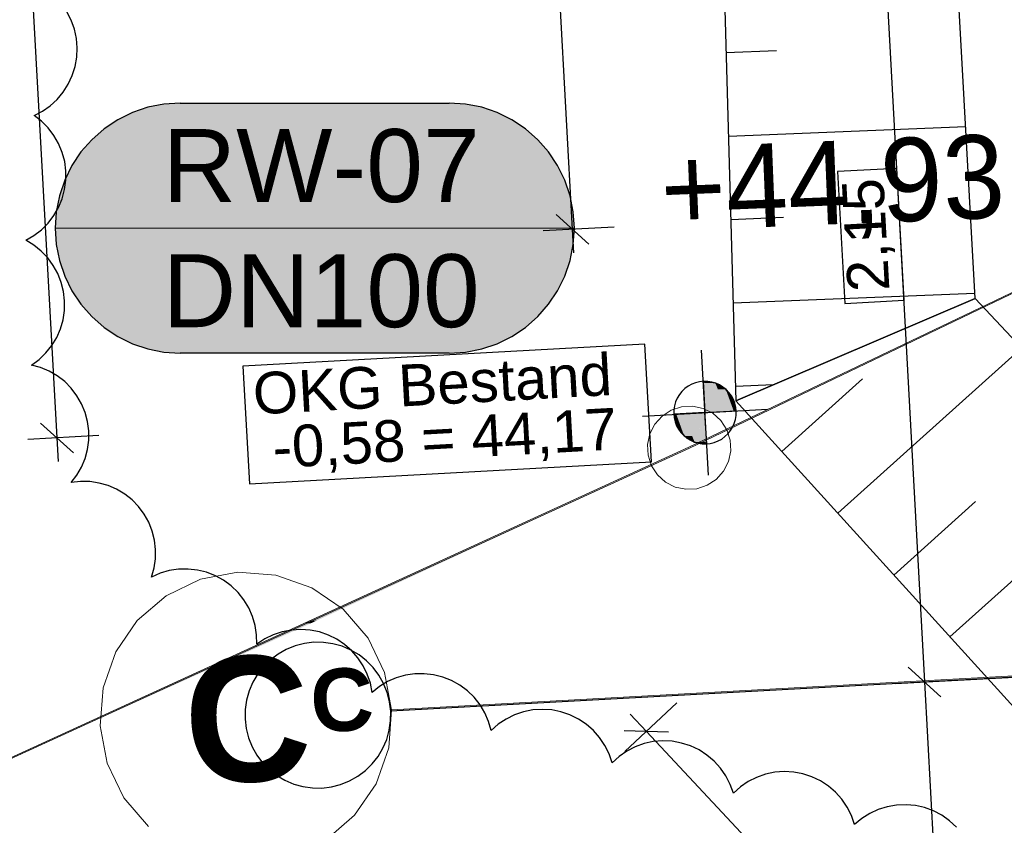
# Model space of a CAD drawing. Extents: x -779 to 790, y -208 to 633.
# Tile 60 of 232: x -369 to -322, y 97 to 136. Entities that reach past the tile are written whole.
import ezdxf
from ezdxf.lldxf.tags import DXFTag

# ---------------------------------------------------------------- set-up
doc = ezdxf.new("R2010")
doc.units = 0
doc.layers.get('0').update_dxf_attribs({"lineweight": 25})
for name, color, linetype, lineweight, true_color in [('01AFU Allgemein Bemaßung-A07F5V4RWF', 7, 'Continuous', 25, 0x848484), ('02 Raster Bemaßung', 7, 'Continuous', 25, 0x848484), ('02 Raster Gebäude-A07F5V4QWF', 7, 'Continuous', 25, 0x848484), ('30 Baugrubenplanung', 7, 'Continuous', 25, 0x848484), ('30 Baugrubenplanung - Bemaßung', 7, 'Continuous', 25, 0x848484), ('30 Baugrubenplanung - Bemaßung-gefuellt', 7, 'Continuous', 35, 0xfefefe), ('60 Grünflächen', 9, 'Continuous', 18, 0x808080), ('60 Höhen Außen (Bestand - bleibt)', 9, 'Continuous', 18, 0x808080), ('60 Zaun Gehege', 9, 'Continuous', 18, 0x808080), ('S_Mass', 150, 'Continuous', 25, 0x007fff), ('X_Aenderungen', 6, 'Continuous', 25, 0xff00ff)]:
    doc.layers.add(name, color=color, linetype=linetype, lineweight=lineweight, true_color=true_color)
doc.layers.add('02 Raster Gebäude-A07F5V53WF', color=7, linetype='Continuous', lineweight=13)
doc.styles.get("Standard").update_dxf_attribs({"font": 'arial.ttf'})
tags = doc.linetypes.add('Raster-A07F5V4TWF', pattern=[0.2, 0.1, -0.05, 0, -0.05]).pattern_tags.tags
tags[10:11] = [DXFTag(74, 4), DXFTag(75, 0), DXFTag(340, '0'), DXFTag(46, 1.0), DXFTag(50, 0.0), DXFTag(44, 0.0), DXFTag(45, 0.0)]
tags[8:9] = [DXFTag(74, 4), DXFTag(75, 0), DXFTag(340, '0'), DXFTag(46, 1.0), DXFTag(50, 0.0), DXFTag(44, 0.0), DXFTag(45, 0.0)]
tags[6:7] = [DXFTag(74, 4), DXFTag(75, 0), DXFTag(340, '0'), DXFTag(46, 1.0), DXFTag(50, 0.0), DXFTag(44, 0.0), DXFTag(45, 0.0)]
tags[4:5] = [DXFTag(74, 4), DXFTag(75, 0), DXFTag(340, '0'), DXFTag(46, 1.0), DXFTag(50, 0.0), DXFTag(44, 0.0), DXFTag(45, 0.0)]
tags = doc.linetypes.add('Raster-A07F5V57WF', pattern=[0.2, 0.1, -0.05, 0, -0.05]).pattern_tags.tags
tags[10:11] = [DXFTag(74, 4), DXFTag(75, 0), DXFTag(340, '0'), DXFTag(46, 1.0), DXFTag(50, 0.0), DXFTag(44, 0.0), DXFTag(45, 0.0)]
tags[8:9] = [DXFTag(74, 4), DXFTag(75, 0), DXFTag(340, '0'), DXFTag(46, 1.0), DXFTag(50, 0.0), DXFTag(44, 0.0), DXFTag(45, 0.0)]
tags[6:7] = [DXFTag(74, 4), DXFTag(75, 0), DXFTag(340, '0'), DXFTag(46, 1.0), DXFTag(50, 0.0), DXFTag(44, 0.0), DXFTag(45, 0.0)]
tags[4:5] = [DXFTag(74, 4), DXFTag(75, 0), DXFTag(340, '0'), DXFTag(46, 1.0), DXFTag(50, 0.0), DXFTag(44, 0.0), DXFTag(45, 0.0)]
tags = doc.linetypes.add('Wipeout_Contour-A07F5V4SWF', pattern=[1, 0, -1]).pattern_tags.tags
tags[6:7] = [DXFTag(74, 4), DXFTag(75, 0), DXFTag(340, '0'), DXFTag(46, 1.0), DXFTag(50, 0.0), DXFTag(44, 0.0), DXFTag(45, 0.0)]
tags[4:5] = [DXFTag(74, 4), DXFTag(75, 0), DXFTag(340, '0'), DXFTag(46, 1.0), DXFTag(50, 0.0), DXFTag(44, 0.0), DXFTag(45, 0.0)]

# ---------------------------------------------------------------- blocks, each defined once
blk = doc.blocks.new('Referenz-A07F5V4VWF', base_point=(-401.415, -176.34))
at = {"color": 0, "linetype": 'ByBlock', "lineweight": -2, "ltscale": 12.5}
for p, q in [((-336.569, 192.822), (-334.482, 117.604)), ((-335.465, 118.454), (-336.045, 118.537)), ((-336.045, 118.537), (-335.963, 117.039)), ((-334.962, 118.156), (-335.465, 118.454)), ((-334.61, 117.688), (-334.962, 118.156)), ((-334.465, 117.121), (-334.61, 117.688)), ((-334.482, 117.604), (-303.911, 83.923)), ((-335.963, 117.039), (-337.461, 116.957)), ((-337.461, 116.957), (-337.315, 116.39)), ((-335.963, 117.039), (-334.465, 117.121)), ((-335.881, 115.541), (-335.963, 117.039)), ((-337.315, 116.39), (-336.964, 115.922)), ((-336.964, 115.922), (-336.46, 115.624)), ((-336.46, 115.624), (-335.881, 115.541))]:
    blk.add_line(p, q, dxfattribs=at)
at = {"layer": '01AFU Allgemein Bemaßung-A07F5V4RWF', "color": 0, "lineweight": -2}
for p, q in [((-342.319, 125.826), (-357.367, 400.848)), ((-343.109, 126.534), (-341.529, 125.118)), ((-340.321, 125.935), (-343.723, 125.749)), ((-342.257, 124.702), (-342.319, 125.826)), ((-337.316, 103.115), (-339.803, 100.786)), ((-338.776, 101.747), (-339.545, 102.569)), ((-337.716, 101.713), (-339.836, 101.782)), ((-312.704, 73.913), (-338.776, 101.747))]:
    blk.add_line(p, q, dxfattribs=at)
at = {"layer": '02 Raster Bemaßung', "color": 0, "lineweight": -2}
for p, q in [((-327.781, 147.055), (-325.431, 104.119)), ((-324.641, 103.411), (-326.221, 104.827)), ((-326.836, 104.042), (-320.438, 104.392)), ((-325.431, 104.119), (-323.745, 73.309))]:
    blk.add_line(p, q, dxfattribs=at)
at = {"layer": '02 Raster Bemaßung', "color": 0, "linetype": 'Wipeout_Contour-A07F5V4SWF', "lineweight": -2, "ltscale": 1.625}
for p, q in [((-326.75, 128.751), (-329.604, 128.595)), ((-329.604, 128.595), (-329.258, 122.27)), ((-326.404, 122.426), (-326.75, 128.751)), ((-329.258, 122.27), (-326.404, 122.426))]:
    blk.add_line(p, q, dxfattribs=at)
at = {"layer": '02 Raster Gebäude-A07F5V4QWF', "color": 0, "lineweight": -2}
for p, q in [((-355.625, 105.853), (-356.05, 105.682)), ((-355.181, 105.967), (-355.625, 105.853)), ((-354.727, 106.022), (-355.181, 105.967)), ((-354.269, 106.017), (-354.727, 106.022)), ((-353.816, 105.952), (-354.269, 106.017)), ((-353.375, 105.829), (-353.816, 105.952)), ((-352.954, 105.649), (-353.375, 105.829)), ((-356.449, 105.458), (-356.815, 105.183)), ((-356.05, 105.682), (-356.449, 105.458)), ((-352.56, 105.416), (-352.954, 105.649)), ((-352.199, 105.133), (-352.56, 105.416)), ((-356.815, 105.183), (-357.142, 104.863)), ((-351.879, 104.806), (-352.199, 105.133)), ((-357.425, 104.502), (-357.658, 104.108)), ((-357.142, 104.863), (-357.425, 104.502)), ((-351.604, 104.44), (-351.879, 104.806)), ((-351.38, 104.041), (-351.604, 104.44)), ((-357.658, 104.108), (-357.838, 103.687)), ((-351.209, 103.616), (-351.38, 104.041)), ((-357.838, 103.687), (-357.961, 103.246)), ((-351.095, 103.172), (-351.209, 103.616)), ((-357.961, 103.246), (-358.026, 102.793)), ((-351.04, 102.718), (-351.095, 103.172)), ((-358.026, 102.793), (-358.031, 102.335)), ((-351.045, 102.26), (-351.04, 102.718)), ((-358.031, 102.335), (-357.976, 101.881)), ((-351.11, 101.807), (-351.045, 102.26)), ((-357.976, 101.881), (-357.862, 101.437)), ((-351.233, 101.366), (-351.11, 101.807)), ((-357.862, 101.437), (-357.692, 101.012)), ((-351.413, 100.944), (-351.233, 101.366)), ((-357.692, 101.012), (-357.467, 100.613)), ((-351.646, 100.55), (-351.413, 100.944)), ((-357.467, 100.613), (-357.192, 100.247)), ((-357.192, 100.247), (-356.872, 99.92)), ((-352.256, 99.87), (-351.929, 100.19)), ((-351.929, 100.19), (-351.646, 100.55)), ((-356.872, 99.92), (-356.512, 99.637)), ((-352.622, 99.595), (-352.256, 99.87)), ((-356.512, 99.637), (-356.118, 99.404)), ((-356.118, 99.404), (-355.696, 99.224)), ((-355.696, 99.224), (-355.256, 99.101)), ((-353.446, 99.2), (-353.021, 99.37)), ((-353.021, 99.37), (-352.622, 99.595)), ((-355.256, 99.101), (-354.802, 99.036)), ((-354.802, 99.036), (-354.344, 99.031)), ((-354.344, 99.031), (-353.89, 99.086)), ((-353.89, 99.086), (-353.446, 99.2))]:
    blk.add_line(p, q, dxfattribs=at)
at = {"layer": '02 Raster Gebäude-A07F5V4QWF', "color": 0, "linetype": 'Raster-A07F5V4TWF', "lineweight": -2, "ltscale": 187.5}
blk.add_line((-286.642, 106.241), (-351.04, 102.718), dxfattribs=at)
at = {"layer": '30 Baugrubenplanung', "color": 0, "lineweight": -2}
for p, q in [((-323.002, 122.508), (-338.945, 413.876)), ((-323.002, 122.508), (-334.955, 340.969)), ((-336.569, 192.822), (-334.482, 117.604)), ((-336.569, 192.822), (-334.482, 117.604)), ((-334.945, 134.302), (-332.523, 134.401)), ((-334.834, 130.303), (-323.453, 130.764)), ((-334.723, 126.304), (-332.199, 126.406)), ((-334.612, 122.305), (-323.016, 122.774)), ((-334.482, 117.604), (-323.002, 122.508)), ((-323.002, 122.508), (-334.482, 117.604)), ((-323.002, 122.508), (-334.482, 117.604)), ((-279.2, 75.747), (-323.002, 122.508)), ((-279.2, 75.747), (-323.002, 122.508)), ((-329.584, 112.208), (-320.78, 120.136)), ((-332.272, 115.17), (-328.401, 118.657)), ((-334.501, 118.305), (-332.667, 118.38)), ((-334.482, 117.604), (-303.911, 83.923)), ((-334.482, 117.604), (-303.911, 83.923)), ((-324.206, 106.284), (-315.309, 114.296)), ((-326.895, 109.246), (-322.982, 112.77))]:
    blk.add_line(p, q, dxfattribs=at)
at = {"layer": '30 Baugrubenplanung - Bemaßung', "color": 0, "lineweight": -2}
for p, q in [((-367.05, 115.822), (-383.908, 423.911)), ((-335.799, 114.043), (-336.127, 120.035)), ((-336.924, 118.191), (-337.066, 118.056)), ((-336.765, 118.307), (-336.924, 118.191)), ((-336.593, 118.401), (-336.765, 118.307)), ((-336.41, 118.471), (-336.593, 118.401)), ((-336.219, 118.517), (-336.41, 118.471)), ((-336.024, 118.538), (-336.219, 118.517)), ((-335.827, 118.533), (-336.024, 118.538)), ((-335.634, 118.503), (-335.827, 118.533)), ((-335.445, 118.447), (-335.634, 118.503)), ((-335.266, 118.367), (-335.445, 118.447)), ((-335.099, 118.265), (-335.266, 118.367)), ((-334.946, 118.142), (-335.099, 118.265)), ((-334.811, 118), (-334.946, 118.142)), ((-337.291, 117.736), (-337.371, 117.556)), ((-337.189, 117.903), (-337.291, 117.736)), ((-337.066, 118.056), (-337.189, 117.903)), ((-334.695, 117.841), (-334.811, 118)), ((-334.601, 117.669), (-334.695, 117.841)), ((-334.531, 117.486), (-334.601, 117.669)), ((-338.959, 116.875), (-332.967, 117.203)), ((-337.457, 117.174), (-337.462, 116.978)), ((-337.427, 117.368), (-337.457, 117.174)), ((-337.371, 117.556), (-337.427, 117.368)), ((-334.485, 117.295), (-334.531, 117.486)), ((-334.464, 117.1), (-334.485, 117.295)), ((-337.462, 116.978), (-337.441, 116.783)), ((-337.441, 116.783), (-337.395, 116.592)), ((-334.555, 116.521), (-334.499, 116.71)), ((-334.499, 116.71), (-334.469, 116.903)), ((-334.469, 116.903), (-334.464, 117.1)), ((-367.84, 116.53), (-366.26, 115.114)), ((-337.395, 116.592), (-337.325, 116.409)), ((-337.325, 116.409), (-337.231, 116.237)), ((-337.231, 116.237), (-337.115, 116.078)), ((-334.737, 116.175), (-334.634, 116.342)), ((-334.634, 116.342), (-334.555, 116.521)), ((-365.053, 115.932), (-368.454, 115.745)), ((-366.989, 114.699), (-367.05, 115.822)), ((-337.115, 116.078), (-336.98, 115.936)), ((-336.98, 115.936), (-336.827, 115.813)), ((-336.827, 115.813), (-336.66, 115.71)), ((-335.333, 115.677), (-335.161, 115.771)), ((-335.161, 115.771), (-335.002, 115.887)), ((-335.002, 115.887), (-334.86, 116.022)), ((-334.86, 116.022), (-334.737, 116.175)), ((-336.66, 115.71), (-336.48, 115.631)), ((-336.48, 115.631), (-336.292, 115.575)), ((-336.292, 115.575), (-336.098, 115.545)), ((-336.098, 115.545), (-335.902, 115.54)), ((-335.902, 115.54), (-335.707, 115.561)), ((-335.707, 115.561), (-335.516, 115.607)), ((-335.516, 115.607), (-335.333, 115.677))]:
    blk.add_line(p, q, dxfattribs=at)
at = {"layer": '30 Baugrubenplanung - Bemaßung', "color": 0, "linetype": 'Wipeout_Contour-A07F5V4SWF', "lineweight": -2, "ltscale": 1.625}
for p, q in [((-338.841, 120.327), (-358.132, 119.272)), ((-338.532, 114.678), (-338.841, 120.327)), ((-358.132, 119.272), (-357.823, 113.622)), ((-357.823, 113.622), (-338.532, 114.678))]:
    blk.add_line(p, q, dxfattribs=at)
at = {"layer": '30 Baugrubenplanung - Bemaßung-gefuellt', "color": 0}
for points in [[(-336.023, 118.534), (-336.045, 118.534), (-336.045, 118.537)], [(-335.963, 117.039), (-336.023, 118.534), (-336.045, 118.534)], [(-335.409, 117.069), (-335.964, 117.069), (-336.023, 118.534)], [(-335.465, 118.454), (-335.99, 118.454), (-336.023, 118.534)], [(-335.409, 117.069), (-335.465, 118.454), (-335.99, 118.454)], [(-334.919, 117.096), (-335.41, 117.096), (-335.465, 118.454)], [(-334.962, 118.156), (-335.345, 118.156), (-335.465, 118.454)], [(-334.919, 117.096), (-334.962, 118.156), (-335.345, 118.156)], [(-334.587, 117.114), (-334.919, 117.114), (-334.962, 118.156)], [(-334.61, 117.688), (-334.793, 117.688), (-334.962, 118.156)], [(-334.587, 117.114), (-334.61, 117.688), (-334.793, 117.688)], [(-334.465, 117.121), (-334.587, 117.121), (-334.61, 117.688)], [(-337.338, 116.957), (-337.461, 116.957), (-337.339, 116.964)], [(-337.315, 116.39), (-337.338, 116.957), (-337.461, 116.957)], [(-337.006, 116.964), (-337.339, 116.964), (-337.007, 116.982)], [(-337.132, 116.39), (-337.315, 116.39), (-337.339, 116.964)], [(-336.964, 115.922), (-337.006, 116.964), (-337.339, 116.964)], [(-336.515, 116.982), (-337.007, 116.982), (-336.517, 117.009)], [(-336.58, 115.922), (-336.964, 115.922), (-337.007, 116.982)], [(-336.46, 115.624), (-336.515, 116.982), (-337.007, 116.982)], [(-335.962, 117.009), (-336.517, 117.009), (-335.963, 117.039)], [(-335.936, 115.624), (-336.46, 115.624), (-336.517, 117.009)], [(-335.902, 115.544), (-335.962, 117.009), (-336.517, 117.009)], [(-335.963, 117.039), (-335.409, 117.069), (-335.964, 117.069)], [(-335.881, 115.544), (-335.902, 115.544), (-335.963, 117.039)], [(-335.409, 117.069), (-334.919, 117.096), (-335.41, 117.096)], [(-334.919, 117.096), (-334.587, 117.114), (-334.919, 117.114)], [(-334.587, 117.114), (-334.465, 117.121), (-334.587, 117.121)], [(-336.964, 115.922), (-337.132, 116.39), (-337.315, 116.39)], [(-336.46, 115.624), (-336.58, 115.922), (-336.964, 115.922)], [(-335.902, 115.544), (-335.936, 115.624), (-336.46, 115.624)], [(-335.881, 115.541), (-335.881, 115.544), (-335.902, 115.544)]]:
    blk.add_solid(points, dxfattribs=at)
at = {"layer": '02 Raster Bemaßung', "color": 0, "linetype": 'ByBlock', "lineweight": -2, "ltscale": 2.25, "insert": (-329.107, 122.784), "char_height": 2.00026, "attachment_point": 1, "rotation": 93.132}
blk.add_mtext('{\\fArial;2,15}', dxfattribs=at)
at = {"layer": '02 Raster Gebäude-A07F5V4QWF', "color": 0, "linetype": 'ByBlock', "lineweight": -2, "ltscale": 2.25, "insert": (-354.977, 104.682), "char_height": 3.00039, "attachment_point": 1, "rotation": 3.132}
blk.add_mtext('{\\fArial|b1|i0;C}', dxfattribs=at)
at = {"layer": '30 Baugrubenplanung - Bemaßung', "color": 0, "linetype": 'ByBlock', "lineweight": -2, "ltscale": 0.405, "char_height": 2.00026, "attachment_point": 1, "rotation": 3.132}
for s, insert in [('{\\fArial;OKG Bestand}', (-357.705, 118.941)), ('{\\fArial; -0,58 = 44,17}', (-357.542, 116.328))]:
    blk.add_mtext(s, dxfattribs=dict(at, insert=insert))
blk = doc.blocks.new('Referenz-A07F5V59WF', base_point=(-759.499, -206.186))
at = {"layer": '02 Raster Gebäude-A07F5V53WF', "color": 0, "linetype": 'Continuous', "ltscale": 117.000008}
for p, q in [((-358.369, 109.384), (-360.165, 109.047)), ((-356.547, 109.245), (-358.369, 109.384)), ((-354.824, 108.639), (-356.547, 109.245)), ((-360.165, 109.047), (-361.813, 108.256)), ((-361.813, 108.256), (-363.199, 107.067)), ((-353.315, 107.607), (-354.824, 108.639)), ((-352.125, 106.221), (-353.315, 107.607)), ((-363.199, 107.067), (-364.231, 105.558)), ((-351.335, 104.573), (-352.125, 106.221)), ((-364.231, 105.558), (-364.837, 103.834)), ((-350.998, 102.777), (-351.335, 104.573)), ((-364.837, 103.834), (-364.976, 102.012)), ((-351.137, 100.955), (-350.998, 102.777)), ((-364.976, 102.012), (-364.639, 100.217)), ((-351.743, 99.232), (-351.137, 100.955)), ((-364.639, 100.217), (-363.848, 98.569)), ((-352.774, 97.723), (-351.743, 99.232)), ((-363.848, 98.569), (-362.658, 97.182)), ((-354.161, 96.533), (-352.774, 97.723))]:
    blk.add_line(p, q, dxfattribs=at)
at = {"layer": '02 Raster Gebäude-A07F5V53WF', "color": 0, "linetype": 'Raster-A07F5V57WF', "ltscale": 117.000008}
blk.add_line((-286.611, 106.301), (-350.998, 102.777), dxfattribs=at)
at = {"layer": '60 Grünflächen', "color": 0, "linetype": 'Continuous', "ltscale": 162.000017}
for points in [[(-326.25, 120.326), (-326.334, 120.326), (-315.977, 125.281)], [(-336.722, 115.355), (-326.334, 120.285), (-326.418, 120.285)], [(-326.334, 120.285), (-326.418, 120.285), (-326.334, 120.326)], [(-326.334, 120.285), (-326.25, 120.326), (-326.334, 120.326)], [(-354.603, 107.058), (-354.863, 107.058), (-336.722, 115.355)], [(-373.096, 98.72), (-354.863, 106.938), (-355.127, 106.938)], [(-354.863, 106.938), (-355.127, 106.938), (-354.863, 107.058)], [(-354.863, 106.938), (-354.603, 107.058), (-354.863, 107.058)]]:
    blk.add_solid(points, dxfattribs=at)
at = {"layer": '60 Zaun Gehege', "color": 0, "linetype": 'Continuous', "ltscale": 162.000017}
for p, q in [((-315.986, 125.299), (-336.73, 115.374)), ((-336.713, 115.337), (-315.968, 125.263)), ((-337.089, 117.321), (-337.585, 117.159)), ((-336.567, 117.349), (-337.089, 117.321)), ((-336.056, 117.241), (-336.567, 117.349)), ((-335.591, 117.005), (-336.056, 117.241)), ((-338.022, 116.875), (-338.371, 116.486)), ((-337.585, 117.159), (-338.022, 116.875)), ((-335.203, 116.656), (-335.591, 117.005)), ((-338.371, 116.486), (-338.608, 116.021)), ((-334.918, 116.219), (-335.203, 116.656)), ((-334.756, 115.722), (-334.918, 116.219)), ((-338.608, 116.021), (-338.716, 115.51)), ((-336.73, 115.374), (-373.104, 98.738)), ((-373.088, 98.701), (-336.713, 115.337)), ((-338.716, 115.51), (-338.688, 114.989)), ((-334.728, 115.201), (-334.756, 115.722)), ((-338.688, 114.989), (-338.526, 114.492)), ((-334.836, 114.69), (-334.728, 115.201)), ((-338.526, 114.492), (-338.241, 114.055)), ((-335.072, 114.225), (-334.836, 114.69)), ((-338.241, 114.055), (-337.853, 113.706)), ((-335.421, 113.836), (-335.072, 114.225)), ((-337.853, 113.706), (-337.387, 113.469)), ((-337.387, 113.469), (-336.876, 113.362)), ((-336.876, 113.362), (-336.355, 113.389)), ((-336.355, 113.389), (-335.859, 113.551)), ((-335.859, 113.551), (-335.421, 113.836))]:
    blk.add_line(p, q, dxfattribs=at)
at = {"layer": '02 Raster Gebäude-A07F5V53WF', "color": 0, "linetype": 'Continuous', "ltscale": 117.000008, "insert": (-361.114, 105.174), "char_height": 5.99964, "attachment_point": 1, "rotation": 3.1327}
blk.add_mtext('{\\fArial|b1|i0;C}', dxfattribs=at)
at = {"layer": '60 Höhen Außen (Bestand - bleibt)', "color": 0, "linetype": 'Continuous', "ltscale": 162.000017, "insert": (-338.171, 129.734), "char_height": 3.99976, "attachment_point": 1, "rotation": 2.3207}
blk.add_mtext('{\\fCentury Gothic;+44,93}', dxfattribs=at)
blk = doc.blocks.new('Revisionswolke-A07F5VCJWF', base_point=(-672.158, -64.455))
at = {"color": 0, "linetype": 'ByBlock', "lineweight": -2, "ltscale": 0.25}
for p, q in [((-366.375, 135.854), (-366.584, 136.256)), ((-366.221, 135.428), (-366.375, 135.854)), ((-366.123, 134.985), (-366.221, 135.428)), ((-366.084, 134.534), (-366.123, 134.985)), ((-366.104, 134.081), (-366.084, 134.534)), ((-366.183, 133.635), (-366.104, 134.081)), ((-366.32, 133.203), (-366.183, 133.635)), ((-366.755, 132.41), (-366.511, 132.792)), ((-366.511, 132.792), (-366.32, 133.203)), ((-367.047, 132.063), (-366.755, 132.41)), ((-367.381, 131.757), (-367.047, 132.063)), ((-368.155, 131.289), (-367.753, 131.498)), ((-367.753, 131.498), (-367.381, 131.757)), ((-367.796, 131.012), (-368.155, 131.289)), ((-367.476, 130.691), (-367.796, 131.012)), ((-367.201, 130.332), (-367.476, 130.691)), ((-366.975, 129.939), (-367.201, 130.332)), ((-366.802, 129.52), (-366.975, 129.939)), ((-366.685, 129.083), (-366.802, 129.52)), ((-366.627, 128.633), (-366.685, 129.083)), ((-366.628, 128.18), (-366.627, 128.633)), ((-366.687, 127.731), (-366.628, 128.18)), ((-366.805, 127.294), (-366.687, 127.731)), ((-366.979, 126.876), (-366.805, 127.294)), ((-367.206, 126.484), (-366.979, 126.876)), ((-367.482, 126.125), (-367.206, 126.484)), ((-368.163, 125.529), (-367.803, 125.805)), ((-367.803, 125.805), (-367.482, 126.125)), ((-368.555, 125.303), (-368.163, 125.529)), ((-368.168, 125.07), (-368.555, 125.303)), ((-367.814, 124.788), (-368.168, 125.07)), ((-367.5, 124.462), (-367.814, 124.788)), ((-367.231, 124.098), (-367.5, 124.462)), ((-367.012, 123.702), (-367.231, 124.098)), ((-366.847, 123.281), (-367.012, 123.702)), ((-366.738, 122.842), (-366.847, 123.281)), ((-366.687, 122.392), (-366.738, 122.842)), ((-366.695, 121.94), (-366.687, 122.392)), ((-366.762, 121.493), (-366.695, 121.94)), ((-366.887, 121.058), (-366.762, 121.493)), ((-367.068, 120.643), (-366.887, 121.058)), ((-367.301, 120.255), (-367.068, 120.643)), ((-367.583, 119.901), (-367.301, 120.255)), ((-368.272, 119.318), (-367.908, 119.587)), ((-367.908, 119.587), (-367.583, 119.901)), ((-367.84, 119.199), (-368.272, 119.318)), ((-367.426, 119.025), (-367.84, 119.199)), ((-367.039, 118.799), (-367.426, 119.025)), ((-366.684, 118.525), (-367.039, 118.799)), ((-366.369, 118.206), (-366.684, 118.525)), ((-366.097, 117.85), (-366.369, 118.206)), ((-365.874, 117.461), (-366.097, 117.85)), ((-365.703, 117.046), (-365.874, 117.461)), ((-365.588, 116.612), (-365.703, 117.046)), ((-365.53, 116.168), (-365.588, 116.612)), ((-365.531, 115.719), (-365.53, 116.168)), ((-365.706, 114.842), (-365.59, 115.275)), ((-365.59, 115.275), (-365.531, 115.719)), ((-365.877, 114.427), (-365.706, 114.842)), ((-366.101, 114.039), (-365.877, 114.427)), ((-366.374, 113.683), (-366.101, 114.039)), ((-365.928, 113.733), (-366.374, 113.683)), ((-365.479, 113.726), (-365.928, 113.733)), ((-365.034, 113.66), (-365.479, 113.726)), ((-364.603, 113.537), (-365.034, 113.66)), ((-364.191, 113.359), (-364.603, 113.537)), ((-363.805, 113.128), (-364.191, 113.359)), ((-363.453, 112.85), (-363.805, 113.128)), ((-363.14, 112.528), (-363.453, 112.85)), ((-362.872, 112.168), (-363.14, 112.528)), ((-362.653, 111.776), (-362.872, 112.168)), ((-362.486, 111.359), (-362.653, 111.776)), ((-362.375, 110.924), (-362.486, 111.359)), ((-362.322, 110.478), (-362.375, 110.924)), ((-362.327, 110.029), (-362.322, 110.478)), ((-362.391, 109.585), (-362.327, 110.029)), ((-362.512, 109.152), (-362.391, 109.585)), ((-362.098, 109.333), (-362.512, 109.152)), ((-361.664, 109.459), (-362.098, 109.333)), ((-361.217, 109.527), (-361.664, 109.459)), ((-360.765, 109.536), (-361.217, 109.527)), ((-360.315, 109.487), (-360.765, 109.536)), ((-359.876, 109.379), (-360.315, 109.487)), ((-359.455, 109.214), (-359.876, 109.379)), ((-359.059, 108.996), (-359.455, 109.214)), ((-358.695, 108.729), (-359.059, 108.996)), ((-358.368, 108.416), (-358.695, 108.729)), ((-358.086, 108.063), (-358.368, 108.416)), ((-357.852, 107.676), (-358.086, 108.063)), ((-357.67, 107.262), (-357.852, 107.676)), ((-357.543, 106.828), (-357.67, 107.262)), ((-357.475, 106.381), (-357.543, 106.828)), ((-357.465, 105.929), (-357.475, 106.381)), ((-356.681, 106.379), (-357.088, 106.18)), ((-356.252, 106.523), (-356.681, 106.379)), ((-355.808, 106.61), (-356.252, 106.523)), ((-355.356, 106.638), (-355.808, 106.61)), ((-354.904, 106.607), (-355.356, 106.638)), ((-354.46, 106.518), (-354.904, 106.607)), ((-354.032, 106.371), (-354.46, 106.518)), ((-353.626, 106.17), (-354.032, 106.371)), ((-357.088, 106.18), (-357.465, 105.929)), ((-353.251, 105.917), (-353.626, 106.17)), ((-352.911, 105.618), (-353.251, 105.917)), ((-352.613, 105.276), (-352.911, 105.618)), ((-352.363, 104.899), (-352.613, 105.276)), ((-352.164, 104.493), (-352.363, 104.899)), ((-352.019, 104.064), (-352.164, 104.493)), ((-350.338, 104.44), (-350.773, 104.315)), ((-349.89, 104.507), (-350.338, 104.44)), ((-349.437, 104.514), (-349.89, 104.507)), ((-348.986, 104.463), (-349.437, 104.514)), ((-348.547, 104.353), (-348.986, 104.463)), ((-351.932, 103.619), (-352.019, 104.064)), ((-351.189, 104.134), (-351.577, 103.901)), ((-350.773, 104.315), (-351.189, 104.134)), ((-348.125, 104.187), (-348.547, 104.353)), ((-347.729, 103.967), (-348.125, 104.187)), ((-347.365, 103.698), (-347.729, 103.967)), ((-351.577, 103.901), (-351.932, 103.619)), ((-347.039, 103.383), (-347.365, 103.698)), ((-346.757, 103.028), (-347.039, 103.383)), ((-346.524, 102.64), (-346.757, 103.028)), ((-346.343, 102.224), (-346.524, 102.64)), ((-345.095, 102.54), (-345.501, 102.34)), ((-344.666, 102.686), (-345.095, 102.54)), ((-344.221, 102.775), (-344.666, 102.686)), ((-343.769, 102.804), (-344.221, 102.775)), ((-343.317, 102.775), (-343.769, 102.804)), ((-342.872, 102.687), (-343.317, 102.775)), ((-342.443, 102.541), (-342.872, 102.687)), ((-342.036, 102.341), (-342.443, 102.541)), ((-346.219, 101.789), (-346.343, 102.224)), ((-345.878, 102.088), (-346.219, 101.789)), ((-345.501, 102.34), (-345.878, 102.088)), ((-341.66, 102.089), (-342.036, 102.341)), ((-341.319, 101.791), (-341.66, 102.089)), ((-341.02, 101.45), (-341.319, 101.791)), ((-340.768, 101.073), (-341.02, 101.45)), ((-338.884, 101.16), (-339.31, 101.008)), ((-338.441, 101.256), (-338.884, 101.16)), ((-337.989, 101.294), (-338.441, 101.256)), ((-337.536, 101.272), (-337.989, 101.294)), ((-337.09, 101.191), (-337.536, 101.272)), ((-336.659, 101.052), (-337.09, 101.191)), ((-340.567, 100.667), (-340.768, 101.073)), ((-340.422, 100.238), (-340.567, 100.667)), ((-339.713, 100.8), (-340.086, 100.542)), ((-339.31, 101.008), (-339.713, 100.8)), ((-336.249, 100.858), (-336.659, 101.052)), ((-335.868, 100.613), (-336.249, 100.858)), ((-340.086, 100.542), (-340.422, 100.238)), ((-335.522, 100.32), (-335.868, 100.613)), ((-335.218, 99.984), (-335.522, 100.32)), ((-334.959, 99.612), (-335.218, 99.984)), ((-333.055, 99.693), (-333.483, 99.543)), ((-332.611, 99.786), (-333.055, 99.693)), ((-332.159, 99.819), (-332.611, 99.786)), ((-331.707, 99.794), (-332.159, 99.819)), ((-331.261, 99.71), (-331.707, 99.794)), ((-330.831, 99.568), (-331.261, 99.71)), ((-334.752, 99.208), (-334.959, 99.612)), ((-333.887, 99.339), (-334.262, 99.084)), ((-333.483, 99.543), (-333.887, 99.339)), ((-330.423, 99.371), (-330.831, 99.568)), ((-330.043, 99.123), (-330.423, 99.371)), ((-334.599, 98.782), (-334.752, 99.208)), ((-334.262, 99.084), (-334.599, 98.782)), ((-329.7, 98.827), (-330.043, 99.123)), ((-329.398, 98.49), (-329.7, 98.827)), ((-329.143, 98.115), (-329.398, 98.49)), ((-328.938, 97.71), (-329.143, 98.115)), ((-328.058, 97.814), (-328.441, 97.572)), ((-327.646, 98.003), (-328.058, 97.814)), ((-327.214, 98.138), (-327.646, 98.003)), ((-326.767, 98.214), (-327.214, 98.138)), ((-326.315, 98.232), (-326.767, 98.214)), ((-325.864, 98.191), (-326.315, 98.232)), ((-325.422, 98.091), (-325.864, 98.191)), ((-324.997, 97.934), (-325.422, 98.091)), ((-324.597, 97.723), (-324.997, 97.934)), ((-328.789, 97.283), (-328.938, 97.71)), ((-328.441, 97.572), (-328.789, 97.283)), ((-324.227, 97.462), (-324.597, 97.723)), ((-323.894, 97.155), (-324.227, 97.462))]:
    blk.add_line(p, q, dxfattribs=at)

msp = doc.modelspace()

# ---------------------------------------------------------------- linework, layer by layer
at = {"layer": 'S_Mass'}
for p, q in [((-361.925, 131.834), (-362.694, 131.681)), ((-361.142, 131.885), (-361.925, 131.834)), ((-361.142, 131.885), (-348.23, 131.885)), ((-347.446, 131.834), (-348.23, 131.885)), ((-346.677, 131.681), (-347.446, 131.834)), ((-363.438, 131.429), (-364.142, 131.081)), ((-362.694, 131.681), (-363.438, 131.429)), ((-345.933, 131.429), (-346.677, 131.681)), ((-345.23, 131.081), (-345.933, 131.429)), ((-364.142, 131.081), (-364.794, 130.645)), ((-344.577, 130.645), (-345.23, 131.081)), ((-364.794, 130.645), (-365.384, 130.128)), ((-343.987, 130.128), (-344.577, 130.645)), ((-365.384, 130.128), (-365.902, 129.538)), ((-343.469, 129.538), (-343.987, 130.128)), ((-365.902, 129.538), (-366.338, 128.885)), ((-343.033, 128.885), (-343.469, 129.538)), ((-366.338, 128.885), (-366.685, 128.181)), ((-342.686, 128.181), (-343.033, 128.885)), ((-366.685, 128.181), (-366.937, 127.438)), ((-342.434, 127.438), (-342.686, 128.181)), ((-366.937, 127.438), (-367.09, 126.668)), ((-342.281, 126.668), (-342.434, 127.438)), ((-367.09, 126.668), (-367.142, 125.885)), ((-342.23, 125.885), (-342.281, 126.668)), ((-367.142, 125.885), (-367.09, 125.102)), ((-342.281, 125.102), (-342.23, 125.885)), ((-367.09, 125.102), (-366.937, 124.332)), ((-342.434, 124.332), (-342.281, 125.102)), ((-366.937, 124.332), (-366.685, 123.589)), ((-342.686, 123.589), (-342.434, 124.332)), ((-366.685, 123.589), (-366.338, 122.885)), ((-343.033, 122.885), (-342.686, 123.589)), ((-366.338, 122.885), (-365.902, 122.233)), ((-343.469, 122.233), (-343.033, 122.885)), ((-365.902, 122.233), (-365.384, 121.643)), ((-343.987, 121.643), (-343.469, 122.233)), ((-365.384, 121.643), (-364.794, 121.125)), ((-344.577, 121.125), (-343.987, 121.643)), ((-364.794, 121.125), (-364.142, 120.689)), ((-345.23, 120.689), (-344.577, 121.125)), ((-364.142, 120.689), (-363.438, 120.342)), ((-345.933, 120.342), (-345.23, 120.689)), ((-363.438, 120.342), (-362.694, 120.09)), ((-362.694, 120.09), (-361.925, 119.937)), ((-347.446, 119.937), (-346.677, 120.09)), ((-346.677, 120.09), (-345.933, 120.342)), ((-361.925, 119.937), (-361.142, 119.885)), ((-348.23, 119.885), (-361.142, 119.885)), ((-348.23, 119.885), (-347.446, 119.937))]:
    msp.add_line(p, q, dxfattribs=at)
at = {"layer": 'S_Mass', "lineweight": 18}
msp.add_line((-367.142, 125.885), (-342.23, 125.885), dxfattribs=at)
at = {"layer": 'S_Mass', "color": 7, "true_color": 0xfefefe}
for points in [[(-362.183, 131.794), (-347.188, 131.794), (-361.838, 131.845)], [(-361.838, 131.845), (-347.533, 131.845), (-361.49, 131.875)], [(-347.188, 131.794), (-361.838, 131.845), (-347.533, 131.845)], [(-361.49, 131.875), (-347.881, 131.875), (-361.142, 131.885)], [(-347.533, 131.845), (-361.49, 131.875), (-347.881, 131.875)], [(-347.881, 131.875), (-361.142, 131.885), (-348.23, 131.885)], [(-363.834, 131.247), (-345.537, 131.247), (-363.518, 131.395)], [(-363.518, 131.395), (-345.853, 131.395), (-363.194, 131.523)], [(-345.537, 131.247), (-363.518, 131.395), (-345.853, 131.395)], [(-363.194, 131.523), (-346.177, 131.523), (-362.862, 131.633)], [(-345.853, 131.395), (-363.194, 131.523), (-346.177, 131.523)], [(-362.862, 131.633), (-346.509, 131.633), (-362.525, 131.724)], [(-346.177, 131.523), (-362.862, 131.633), (-346.509, 131.633)], [(-362.525, 131.724), (-346.846, 131.724), (-362.183, 131.794)], [(-346.509, 131.633), (-362.525, 131.724), (-346.846, 131.724)], [(-346.846, 131.724), (-362.183, 131.794), (-347.188, 131.794)], [(-364.725, 130.698), (-344.647, 130.698), (-364.439, 130.898)], [(-364.439, 130.898), (-344.932, 130.898), (-364.142, 131.081)], [(-344.647, 130.698), (-364.439, 130.898), (-344.932, 130.898)], [(-364.142, 131.081), (-345.23, 131.081), (-363.834, 131.247)], [(-344.932, 130.898), (-364.142, 131.081), (-345.23, 131.081)], [(-345.23, 131.081), (-363.834, 131.247), (-345.537, 131.247)], [(-365.259, 130.25), (-344.112, 130.25), (-364.998, 130.482)], [(-364.998, 130.482), (-344.373, 130.482), (-364.725, 130.698)], [(-344.112, 130.25), (-364.998, 130.482), (-344.373, 130.482)], [(-344.373, 130.482), (-364.725, 130.698), (-344.647, 130.698)], [(-365.738, 129.742), (-343.633, 129.742), (-365.506, 130.003)], [(-365.506, 130.003), (-343.865, 130.003), (-365.259, 130.25)], [(-343.633, 129.742), (-365.506, 130.003), (-343.865, 130.003)], [(-343.865, 130.003), (-365.259, 130.25), (-344.112, 130.25)], [(-366.155, 129.182), (-343.217, 129.182), (-365.954, 129.468)], [(-365.954, 129.468), (-343.417, 129.468), (-365.738, 129.742)], [(-343.217, 129.182), (-365.954, 129.468), (-343.417, 129.468)], [(-343.417, 129.468), (-365.738, 129.742), (-343.633, 129.742)], [(-366.338, 128.885), (-343.033, 128.885), (-366.155, 129.182)], [(-343.033, 128.885), (-366.155, 129.182), (-343.217, 129.182)], [(-366.651, 128.262), (-342.72, 128.262), (-366.503, 128.578)], [(-366.503, 128.578), (-342.868, 128.578), (-366.338, 128.885)], [(-342.72, 128.262), (-366.503, 128.578), (-342.868, 128.578)], [(-342.868, 128.578), (-366.338, 128.885), (-343.033, 128.885)], [(-366.338, 128.885), (-343.033, 128.885), (-366.338, 128.885)], [(-343.033, 128.885), (-366.338, 128.885), (-343.033, 128.885)], [(-366.78, 127.937), (-342.591, 127.937), (-366.651, 128.262)], [(-342.591, 127.937), (-366.651, 128.262), (-342.72, 128.262)], [(-366.98, 127.269), (-342.391, 127.269), (-366.89, 127.606)], [(-366.89, 127.606), (-342.482, 127.606), (-366.78, 127.937)], [(-342.391, 127.269), (-366.89, 127.606), (-342.482, 127.606)], [(-366.89, 127.606), (-342.482, 127.606), (-366.89, 127.606)], [(-342.482, 127.606), (-366.89, 127.606), (-342.482, 127.606)], [(-342.482, 127.606), (-366.78, 127.937), (-342.591, 127.937)], [(-366.78, 127.937), (-342.591, 127.937), (-366.78, 127.937)], [(-342.591, 127.937), (-366.78, 127.937), (-342.591, 127.937)], [(-367.05, 126.927), (-342.321, 126.927), (-366.98, 127.269)], [(-342.321, 126.927), (-366.98, 127.269), (-342.391, 127.269)], [(-366.98, 127.269), (-342.391, 127.269), (-366.98, 127.269)], [(-342.391, 127.269), (-366.98, 127.269), (-342.391, 127.269)], [(-367.101, 126.582), (-342.27, 126.582), (-367.05, 126.927)], [(-342.27, 126.582), (-367.05, 126.927), (-342.321, 126.927)], [(-367.05, 126.927), (-342.321, 126.927), (-367.05, 126.927)], [(-342.321, 126.927), (-367.05, 126.927), (-342.321, 126.927)], [(-367.142, 125.885), (-342.23, 125.885), (-367.131, 126.234)], [(-367.131, 126.234), (-342.24, 126.234), (-367.101, 126.582)], [(-342.23, 125.885), (-367.131, 126.234), (-342.24, 126.234)], [(-367.131, 126.234), (-342.24, 126.234), (-367.131, 126.234)], [(-342.24, 126.234), (-367.131, 126.234), (-342.24, 126.234)], [(-342.24, 126.234), (-367.101, 126.582), (-342.27, 126.582)], [(-367.101, 126.582), (-342.27, 126.582), (-367.101, 126.582)], [(-342.27, 126.582), (-367.101, 126.582), (-342.27, 126.582)], [(-367.131, 125.536), (-342.24, 125.536), (-367.142, 125.885)], [(-342.24, 125.536), (-367.142, 125.885), (-342.23, 125.885)], [(-367.101, 125.189), (-342.27, 125.189), (-367.131, 125.536)], [(-342.27, 125.189), (-367.131, 125.536), (-342.24, 125.536)], [(-367.131, 125.536), (-342.24, 125.536), (-367.131, 125.536)], [(-342.24, 125.536), (-367.131, 125.536), (-342.24, 125.536)], [(-367.05, 124.843), (-342.321, 124.843), (-367.101, 125.189)], [(-342.321, 124.843), (-367.101, 125.189), (-342.27, 125.189)], [(-367.101, 125.189), (-342.27, 125.189), (-367.101, 125.189)], [(-342.27, 125.189), (-367.101, 125.189), (-342.27, 125.189)], [(-366.98, 124.502), (-342.391, 124.502), (-367.05, 124.843)], [(-342.391, 124.502), (-367.05, 124.843), (-342.321, 124.843)], [(-367.05, 124.843), (-342.321, 124.843), (-367.05, 124.843)], [(-342.321, 124.843), (-367.05, 124.843), (-342.321, 124.843)], [(-366.89, 124.164), (-342.482, 124.164), (-366.98, 124.502)], [(-342.482, 124.164), (-366.98, 124.502), (-342.391, 124.502)], [(-366.98, 124.502), (-342.391, 124.502), (-366.98, 124.502)], [(-342.391, 124.502), (-366.98, 124.502), (-342.391, 124.502)], [(-366.78, 123.833), (-342.591, 123.833), (-366.89, 124.164)], [(-342.591, 123.833), (-366.89, 124.164), (-342.482, 124.164)], [(-366.89, 124.164), (-342.482, 124.164), (-366.89, 124.164)], [(-342.482, 124.164), (-366.89, 124.164), (-342.482, 124.164)], [(-366.651, 123.509), (-342.72, 123.509), (-366.78, 123.833)], [(-342.72, 123.509), (-366.78, 123.833), (-342.591, 123.833)], [(-366.78, 123.833), (-342.591, 123.833), (-366.78, 123.833)], [(-342.591, 123.833), (-366.78, 123.833), (-342.591, 123.833)], [(-366.503, 123.192), (-342.868, 123.192), (-366.651, 123.509)], [(-342.868, 123.192), (-366.651, 123.509), (-342.72, 123.509)], [(-366.651, 123.509), (-342.72, 123.509), (-366.651, 123.509)], [(-342.72, 123.509), (-366.651, 123.509), (-342.72, 123.509)], [(-366.338, 122.885), (-343.033, 122.885), (-366.503, 123.192)], [(-343.033, 122.885), (-366.503, 123.192), (-342.868, 123.192)], [(-366.503, 123.192), (-342.868, 123.192), (-366.503, 123.192)], [(-342.868, 123.192), (-366.503, 123.192), (-342.868, 123.192)], [(-366.155, 122.588), (-343.217, 122.588), (-366.338, 122.885)], [(-343.217, 122.588), (-366.338, 122.885), (-343.033, 122.885)], [(-365.954, 122.302), (-343.417, 122.302), (-366.155, 122.588)], [(-343.417, 122.302), (-366.155, 122.588), (-343.217, 122.588)], [(-366.155, 122.588), (-343.217, 122.588), (-366.155, 122.588)], [(-343.217, 122.588), (-366.155, 122.588), (-343.217, 122.588)], [(-365.738, 122.029), (-343.633, 122.029), (-365.954, 122.302)], [(-343.633, 122.029), (-365.954, 122.302), (-343.417, 122.302)], [(-365.954, 122.302), (-343.417, 122.302), (-365.954, 122.302)], [(-343.417, 122.302), (-365.954, 122.302), (-343.417, 122.302)], [(-365.506, 121.768), (-343.865, 121.768), (-365.738, 122.029)], [(-343.865, 121.768), (-365.738, 122.029), (-343.633, 122.029)], [(-365.259, 121.521), (-344.112, 121.521), (-365.506, 121.768)], [(-344.112, 121.521), (-365.506, 121.768), (-343.865, 121.768)], [(-364.998, 121.289), (-344.373, 121.289), (-365.259, 121.521)], [(-344.373, 121.289), (-365.259, 121.521), (-344.112, 121.521)], [(-364.725, 121.073), (-344.647, 121.073), (-364.998, 121.289)], [(-344.647, 121.073), (-364.998, 121.289), (-344.373, 121.289)], [(-364.439, 120.872), (-344.932, 120.872), (-364.725, 121.073)], [(-344.932, 120.872), (-364.725, 121.073), (-344.647, 121.073)], [(-364.725, 121.073), (-344.647, 121.073), (-364.725, 121.073)], [(-344.647, 121.073), (-364.725, 121.073), (-344.647, 121.073)], [(-364.142, 120.689), (-345.23, 120.689), (-364.439, 120.872)], [(-345.23, 120.689), (-364.439, 120.872), (-344.932, 120.872)], [(-363.834, 120.523), (-345.537, 120.523), (-364.142, 120.689)], [(-345.537, 120.523), (-364.142, 120.689), (-345.23, 120.689)], [(-363.518, 120.376), (-345.853, 120.376), (-363.834, 120.523)], [(-345.853, 120.376), (-363.834, 120.523), (-345.537, 120.523)], [(-363.194, 120.247), (-346.177, 120.247), (-363.518, 120.376)], [(-346.177, 120.247), (-363.518, 120.376), (-345.853, 120.376)], [(-362.862, 120.137), (-346.509, 120.137), (-363.194, 120.247)], [(-346.509, 120.137), (-363.194, 120.247), (-346.177, 120.247)], [(-362.525, 120.047), (-346.846, 120.047), (-362.862, 120.137)], [(-346.846, 120.047), (-362.862, 120.137), (-346.509, 120.137)], [(-362.183, 119.976), (-347.188, 119.976), (-362.525, 120.047)], [(-347.188, 119.976), (-362.525, 120.047), (-346.846, 120.047)], [(-361.838, 119.926), (-347.533, 119.926), (-362.183, 119.976)], [(-347.533, 119.926), (-362.183, 119.976), (-347.188, 119.976)], [(-361.49, 119.895), (-347.881, 119.895), (-361.838, 119.926)], [(-347.881, 119.895), (-361.838, 119.926), (-347.533, 119.926)], [(-361.142, 119.885), (-348.23, 119.885), (-361.49, 119.895)], [(-348.23, 119.885), (-361.49, 119.895), (-347.881, 119.895)]]:
    msp.add_solid(points, dxfattribs=at)

# ---------------------------------------------------------------- block references
at = {"color": 8, "lineweight": 25, "ltscale": 1250, "true_color": 0x808080}
msp.add_blockref('Referenz-A07F5V59WF', (-759.499, -206.186), dxfattribs=at)
at = {"color": 8, "lineweight": 25, "ltscale": 12.5, "true_color": 0x808080}
msp.add_blockref('Referenz-A07F5V4VWF', (-401.415, -176.34), dxfattribs=at)
at = {"layer": 'X_Aenderungen', "ltscale": 0.25}
msp.add_blockref('Revisionswolke-A07F5VCJWF', (-672.158, -64.455), dxfattribs=at)

# ---------------------------------------------------------------- texts
at = {"layer": 'S_Mass', "char_height": 3.5, "attachment_point": 1}
for s, insert in [('{\\fArial;RW-07}', (-361.986, 130.635)), ('{\\fArial;DN100}', (-361.989, 124.635))]:
    msp.add_mtext(s, dxfattribs=dict(at, insert=insert))

doc.saveas('drawing.dxf')
